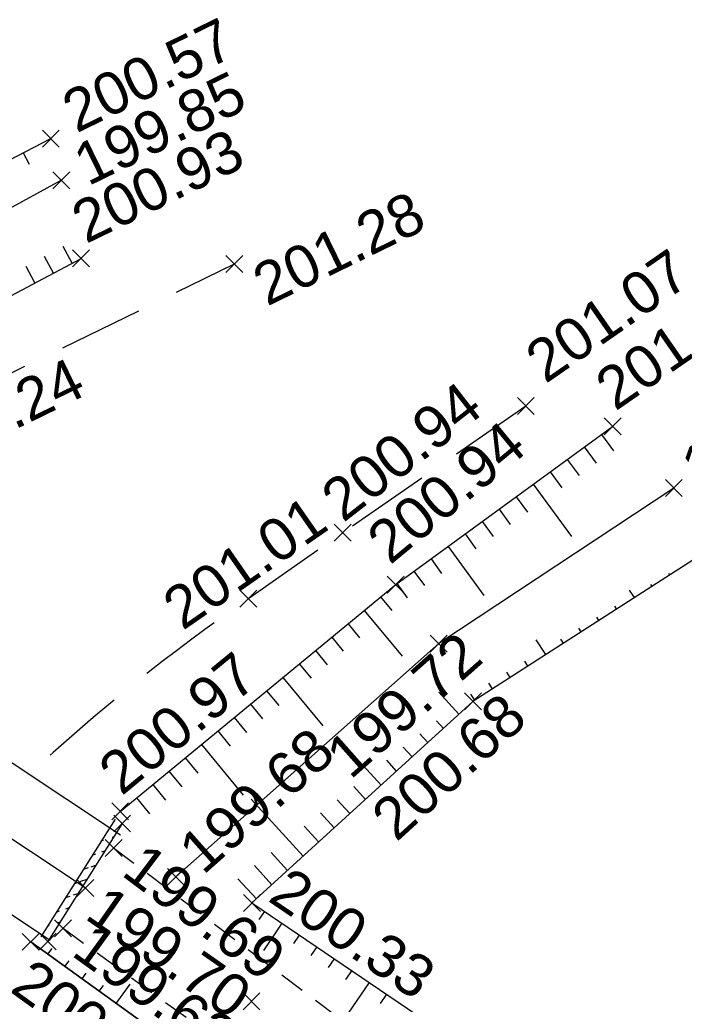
# Model space of a CAD drawing. Extents: x 1616800 to 1632437, y 2248456 to 2251974.
# Tile 80 of 256: x 1617600 to 1617615, y 2251759 to 2251783. Entities that reach past the tile are written whole.
import ezdxf
from ezdxf.enums import TextEntityAlignment as Align

# ---------------------------------------------------------------- set-up
doc = ezdxf.new("R2010")
doc.units = 0
doc.header["$LTSCALE"] = 2
doc.header["$PDMODE"] = 3
doc.header["$PDSIZE"] = 0.2
for name, pattern in [('CHEMIN', [1.5, 1, -0.5]), ('CONTINU', [0]), ('FOSSE', [0.5, 0.3, -0.2]), ('TOPO_CONTINU', [0.5, 0.25, 0.25])]:
    doc.linetypes.add(name, pattern=pattern)
doc.layers.get('0').update_dxf_attribs({"linetype": 'CONTINUOUS'})
for name, color, linetype in [('0000-VALORIS-NOUE DERIV BASSIN', 7, 'CONTINUOUS'), ('X-PTS TOPO-TEXTE TOPOALT', 8, 'CONTINUOUS'), ('X-PTS TOPO-TOPOPOINT', 8, 'CONTINUOUS'), ('Y-FDP TOPO-TOP_AXE_FOSSE', 8, 'CONTINUOUS'), ('Y-FDP TOPO-TOP_BARBULE', 8, 'CONTINUOUS'), ('Y-FDP TOPO-TOP_BATI', 8, 'CONTINUOUS'), ('Y-FDP TOPO-TOP_TALUS', 8, 'CONTINUOUS'), ('Y-FDP TOPO-TOP_TALUS_PIED', 8, 'CONTINUOUS'), ('Y-FDP TOPO-TOP_VOIRIE', 8, 'CHEMIN'), ('Y-RESEAU EXISTANT FDP-TOP_PLUVIAL_800', 96, 'CONTINUOUS')]:
    doc.layers.add(name, color=color, linetype=linetype)
doc.styles.get("Standard").update_dxf_attribs({"font": 'arial.ttf'})

# ---------------------------------------------------------------- blocks, each defined once
blk = doc.blocks.new('TCPOINT')
at = {"color": 0}
blk.add_point((0, 0), dxfattribs=at)
at = {"layer": 'X-PTS TOPO-TEXTE TOPOALT'}
blk.add_attdef('ALT', text='', height=0.75, dxfattribs=at).set_placement((0.25, -0.25), align=Align.TOP_LEFT)
blk = doc.blocks.new('TCPOINT_2')
at = {"color": 0}
blk.add_point((0, 0), dxfattribs=at)
at = {"layer": 'X-PTS TOPO-TEXTE TOPOALT'}
blk.add_attdef('ALT', (0.25, 0.25), '', height=0.75, dxfattribs=at)
blk = doc.blocks.new('TCPOINT_C')
at = {"color": 0}
blk.add_point((0, 0), dxfattribs=at)
at = {"layer": 'X-PTS TOPO-TEXTE TOPOALT'}
blk.add_attdef('ALT', text='', height=0.75, dxfattribs=at).set_placement((0.5, 0.09), align=Align.MIDDLE_LEFT)

msp = doc.modelspace()

# ---------------------------------------------------------------- hatches: boundary and pattern name
at = {"layer": 'Y-FDP TOPO-TOP_BATI'}
h = msp.add_hatch(dxfattribs=at)
h.set_pattern_fill('ANSI31', color=256, scale=0.08, angle=333)
h.set_pattern_definition([(18, (0, 0), (-0.078490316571, 0.24156835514), [])])
edge = h.paths.add_edge_path()
edge.add_line((1617601.8514, 2251763.6066), (1617600.0894, 2251760.8106))
edge.add_line((1617602.0206, 2251763.5), (1617600.2586, 2251760.704))

# ---------------------------------------------------------------- linework, layer by layer
at = {"layer": '0000-VALORIS-NOUE DERIV BASSIN'}
msp.add_polyline3d([(1617680.1286, 2251699.646, 200.82), (1617666.5916, 2251709.518, 200.83), (1617648.4316, 2251724.971, 200.69), (1617627.6906, 2251740.029, 200.65), (1617608.7916, 2251754.251, 200.51), (1617599.8526, 2251760.695, 200.88)], dxfattribs=at)
at = {"layer": 'Y-FDP TOPO-TOP_AXE_FOSSE', "elevation": 201.34, "flags": 128}
msp.add_lwpolyline([(1617615.0996, 2251771.456), (1617609.5266, 2251767.768), (1617603.2916, 2251762.236)], dxfattribs=at)
at = {"layer": 'Y-FDP TOPO-TOP_AXE_FOSSE', "linetype": 'FOSSE', "elevation": 201.34, "flags": 128}
for points in [[(1617601.8186, 2251762.922), (1617610.1506, 2251756.636), (1617629.6276, 2251741.988), (1617650.7276, 2251727.848), (1617668.4526, 2251710.915), (1617681.6206, 2251701.676), (1617699.0136, 2251688.41), (1617708.9996, 2251680.668), (1617719.8336, 2251677.878), (1617748.7516, 2251665.825), (1617762.3456, 2251660.092), (1617781.0436, 2251652.934), (1617799.0036, 2251644.975), (1617815.3806, 2251635.767), (1617830.3196, 2251628.053), (1617853.9176, 2251613.386), (1617868.6136, 2251605.049), (1617881.5356, 2251596.854), (1617897.5646, 2251587.866), (1617911.5046, 2251578.556), (1617923.2046, 2251571.798), (1617941.6916, 2251560.354), (1617955.8166, 2251551.523), (1617969.3786, 2251543.574), (1617981.8546, 2251538.005), (1617999.4726, 2251530.796), (1618011.2156, 2251524.71), (1618031.4966, 2251514.802), (1618044.3006, 2251508.569), (1618060.3096, 2251501.695), (1618069.9096, 2251496.606), (1618077.1396, 2251493.691), (1618078.3956, 2251492.785), (1618078.3956, 2251492.785)], [(1617600.6196, 2251761.017), (1617609.0186, 2251754.94), (1617628.5696, 2251740.863), (1617649.5776, 2251726.58), (1617667.1536, 2251709.962), (1617698.4656, 2251687.431), (1617708.5936, 2251679.832), (1617719.3676, 2251676.48), (1617748.1656, 2251664.214), (1617780.0586, 2251651.492), (1617797.8506, 2251643.441), (1617814.4516, 2251634.395), (1617829.3226, 2251626.401), (1617852.7376, 2251612.188), (1617867.9276, 2251602.952), (1617881.2236, 2251595.195), (1617896.7006, 2251586.358), (1617910.6286, 2251577.168), (1617921.4716, 2251570.879), (1617940.7716, 2251559.213), (1617954.7426, 2251550.028), (1617968.6406, 2251542.538), (1617981.3776, 2251536.875), (1617998.6816, 2251529.02), (1618010.6006, 2251523.098), (1618031.3996, 2251513.411), (1618043.8426, 2251507.316), (1618060.1126, 2251499.876), (1618069.5666, 2251494.908), (1618076.1756, 2251492.383), (1618078.3956, 2251492.785), (1618078.2546, 2251490.49)]]:
    msp.add_lwpolyline(points, dxfattribs=at)
at = {"layer": 'Y-FDP TOPO-TOP_BARBULE'}
for p, q in [((1617599.6749, 2251779.4049), (1617599.8136, 2251779.1381)), ((1617600.8309, 2251776.7909), (1617600.623, 2251777.182)), ((1617600.3893, 2251776.5562), (1617600.1822, 2251776.946)), ((1617599.9478, 2251776.3216), (1617599.7414, 2251776.71)), ((1617613.3828, 2251772.7254), (1617613.6668, 2251772.336)), ((1617612.9788, 2251772.4308), (1617613.2596, 2251772.0458)), ((1617612.5749, 2251772.1361), (1617612.8524, 2251771.7556)), ((1617612.1709, 2251771.8415), (1617612.4453, 2251771.4654)), ((1617611.767, 2251771.5468), (1617612.6706, 2251770.3079)), ((1617611.363, 2251771.2522), (1617611.6309, 2251770.8849)), ((1617610.959, 2251770.9575), (1617611.2237, 2251770.5947)), ((1617610.5551, 2251770.6629), (1617610.8165, 2251770.3045)), ((1617610.1511, 2251770.3682), (1617610.4093, 2251770.0142)), ((1617609.7472, 2251770.0736), (1617610.5971, 2251768.9083)), ((1617609.3432, 2251769.7789), (1617609.595, 2251769.4338)), ((1617608.9392, 2251769.4843), (1617609.1878, 2251769.1436)), ((1617615.0053, 2251769.4012), (1617614.9848, 2251769.4329)), ((1617608.5353, 2251769.1897), (1617608.7806, 2251768.8533)), ((1617614.5848, 2251769.1306), (1617614.5576, 2251769.1729)), ((1617608.1479, 2251768.8736), (1617608.4138, 2251768.5506)), ((1617614.1644, 2251768.86), (1617614.0508, 2251769.0364)), ((1617613.7439, 2251768.5894), (1617613.7031, 2251768.6529)), ((1617607.7619, 2251768.5558), (1617608.6576, 2251767.4677)), ((1617607.3759, 2251768.238), (1617607.6474, 2251767.9082)), ((1617613.3235, 2251768.3188), (1617613.2758, 2251768.3929)), ((1617612.903, 2251768.0482), (1617612.8485, 2251768.1329)), ((1617606.9899, 2251767.9202), (1617607.2642, 2251767.5869)), ((1617612.0622, 2251767.507), (1617611.8351, 2251767.8598)), ((1617612.4826, 2251767.7776), (1617612.4213, 2251767.8728)), ((1617606.6039, 2251767.6024), (1617606.881, 2251767.2657)), ((1617606.2178, 2251767.2846), (1617606.4978, 2251766.9445)), ((1617611.6417, 2251767.2364), (1617611.5668, 2251767.3528)), ((1617611.2213, 2251766.9657), (1617611.1395, 2251767.0928)), ((1617605.8318, 2251766.9669), (1617606.7746, 2251765.8217)), ((1617610.8008, 2251766.6951), (1617610.7123, 2251766.8328)), ((1617605.4458, 2251766.6491), (1617605.7314, 2251766.3021)), ((1617610.0058, 2251766.0943), (1617609.5264, 2251766.6198)), ((1617610.3804, 2251766.4245), (1617610.285, 2251766.5727)), ((1617605.0598, 2251766.3313), (1617605.3482, 2251765.9809)), ((1617604.6737, 2251766.0135), (1617604.965, 2251765.6597)), ((1617609.6364, 2251765.7574), (1617609.47, 2251765.9397)), ((1617604.2877, 2251765.6957), (1617604.5818, 2251765.3384)), ((1617609.267, 2251765.4204), (1617609.0781, 2251765.6275)), ((1617603.9017, 2251765.3779), (1617604.8915, 2251764.1756)), ((1617608.1588, 2251764.4095), (1617607.3033, 2251765.3474)), ((1617608.8976, 2251765.0834), (1617608.6861, 2251765.3153)), ((1617603.5157, 2251765.0601), (1617603.8154, 2251764.696)), ((1617608.5282, 2251764.7465), (1617608.2941, 2251765.0031)), ((1617603.1297, 2251764.7424), (1617603.4322, 2251764.3748)), ((1617602.7436, 2251764.4246), (1617603.049, 2251764.0536)), ((1617607.7894, 2251764.0725), (1617607.5102, 2251764.3786)), ((1617602.3576, 2251764.1068), (1617602.6658, 2251763.7324)), ((1617606.3118, 2251762.7246), (1617605.0801, 2251764.0749)), ((1617607.42, 2251763.7356), (1617607.1182, 2251764.0664)), ((1617607.0506, 2251763.3986), (1617606.7263, 2251763.7542)), ((1617606.6812, 2251763.0616), (1617606.3343, 2251763.442)), ((1617605.9424, 2251762.3877), (1617605.5504, 2251762.8175)), ((1617605.573, 2251762.0507), (1617605.1584, 2251762.5053)), ((1617605.2037, 2251761.7137), (1617604.7664, 2251762.1931)), ((1617605.3927, 2251761.417), (1617605.2644, 2251761.2278)), ((1617605.8066, 2251761.1365), (1617605.3678, 2251760.489)), ((1617606.2205, 2251760.856), (1617606.0854, 2251760.6567)), ((1617600.2582, 2251760.4026), (1617600.3578, 2251760.5408)), ((1617606.6344, 2251760.5755), (1617606.4959, 2251760.3712)), ((1617600.6638, 2251760.1102), (1617600.7633, 2251760.2482)), ((1617607.0483, 2251760.295), (1617606.9064, 2251760.0856)), ((1617607.4622, 2251760.0145), (1617607.3169, 2251759.8001)), ((1617601.0694, 2251759.8178), (1617601.1687, 2251759.9556)), ((1617601.475, 2251759.5254), (1617601.5742, 2251759.6631)), ((1617601.8806, 2251759.2331), (1617602.2109, 2251759.6913)), ((1617607.8761, 2251759.734), (1617607.3803, 2251759.0024)), ((1617608.29, 2251759.4535), (1617608.1379, 2251759.229))]:
    msp.add_line(p, q, dxfattribs=at)
at = {"layer": 'Y-FDP TOPO-TOP_BATI', "elevation": 201.34, "flags": 128}
msp.add_lwpolyline([(1617601.8514, 2251763.6066), (1617600.0894, 2251760.8106)], dxfattribs=at)
at = {"layer": 'Y-FDP TOPO-TOP_BATI', "linetype": 'Continuous', "elevation": 201.34, "flags": 128}
msp.add_lwpolyline([(1617602.0206, 2251763.5), (1617600.2586, 2251760.704)], dxfattribs=at)
at = {"layer": 'Y-FDP TOPO-TOP_TALUS', "elevation": 201.34, "flags": 128}
for points in [[(1617589.0266, 2251773.872), (1617600.3276, 2251779.744)], [(1617592.8836, 2251772.567), (1617601.0456, 2251776.905)], [(1617616.2666, 2251770.213), (1617610.3376, 2251766.397), (1617605.0976, 2251761.617), (1617610.6046, 2251757.885), (1617630.9016, 2251743.638), (1617651.5876, 2251728.738), (1617670.5436, 2251713.14), (1617683.1536, 2251703.762), (1617700.7816, 2251690.685), (1617721.3596, 2251679.731), (1617750.4036, 2251667.507), (1617763.0046, 2251662.137), (1617782.1896, 2251654.735), (1617799.8756, 2251646.373), (1617816.1886, 2251637.54), (1617831.2396, 2251629.029), (1617854.8706, 2251615.354), (1617869.0526, 2251606.843), (1617882.8896, 2251598.861), (1617898.6766, 2251588.998), (1617912.8626, 2251580.258), (1617924.4126, 2251573.443), (1617942.7026, 2251562.063), (1617952.7762, 2251556.1244)]]:
    msp.add_lwpolyline(points, dxfattribs=at)
at = {"layer": 'Y-FDP TOPO-TOP_TALUS', "linetype": 'CONTINU', "elevation": 201.34, "flags": 128}
for points in [[(1617601.9716, 2251763.789), (1617608.5056, 2251769.168), (1617613.6496, 2251772.92)], [(1617599.8526, 2251760.695), (1617608.7916, 2251754.251), (1617627.6906, 2251740.029), (1617648.4316, 2251724.971), (1617666.5916, 2251709.518), (1617680.1286, 2251699.646), (1617680.1286, 2251699.646), (1617697.7246, 2251686.476), (1617708.1248, 2251679.1148), (1617717.9686, 2251675.531), (1617747.6066, 2251662.967), (1617761.2316, 2251657.723), (1617761.2316, 2251657.723), (1617779.0456, 2251650.11), (1617790.9458, 2251645.0401)]]:
    msp.add_lwpolyline(points, dxfattribs=at)
at = {"layer": 'Y-FDP TOPO-TOP_TALUS_PIED', "elevation": 201.34, "flags": 128}
msp.add_lwpolyline([(1617590.9906, 2251773.507), (1617600.5776, 2251778.756)], dxfattribs=at)
at = {"layer": 'Y-FDP TOPO-TOP_VOIRIE', "linetype": 'CHEMIN', "elevation": 201.34, "flags": 128}
msp.add_lwpolyline([(1617595.3266, 2251771.971), (1617596.5986, 2251772.821), (1617604.6806, 2251776.771)], dxfattribs=at)
msp.add_lwpolyline([(1617611.5926, 2251773.402), (1617605.0116, 2251768.835, 0.0350458), (1617599.7576, 2251764.62)], format="xyb", dxfattribs=at)
at = {"layer": 'Y-RESEAU EXISTANT FDP-TOP_PLUVIAL_800', "linetype": 'TOPO_CONTINU', "elevation": 201.34, "flags": 128}
for points in [[(1617601.9769, 2251763.2222), (1617590.4727, 2251770.8686)], [(1617601.1466, 2251761.973), (1617589.542, 2251769.6861)], [(1617600.3163, 2251760.7238), (1617588.6113, 2251768.5036)]]:
    msp.add_lwpolyline(points, dxfattribs=at)

# ---------------------------------------------------------------- block references
at = {"layer": 'X-PTS TOPO-TOPOPOINT'}
ref = msp.add_blockref('TCPOINT', (1617600.3276, 2251779.744, 200.57), dxfattribs=dict(at, rotation=26.04662893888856))
ref.add_attrib('ALT', '200.57', dxfattribs={"layer": 'X-PTS TOPO-TEXTE TOPOALT', "height": 1, "rotation": 26.04663}).set_placement((1617600.4971, 2251780.764, 200.57), align=Align.TOP_LEFT)
ref = msp.add_blockref('TCPOINT_C', (1617600.5776, 2251778.756, 199.85), dxfattribs=dict(at, rotation=26.04662884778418))
ref.add_attrib('ALT', '199.85', dxfattribs={"layer": 'X-PTS TOPO-TEXTE TOPOALT', "height": 1, "rotation": 26.04663}).set_placement((1617600.9873, 2251779.0564, 199.85), align=Align.MIDDLE_LEFT)
ref = msp.add_blockref('TCPOINT_2', (1617601.0456, 2251776.905, 200.93), dxfattribs=dict(at, rotation=26.04662909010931))
ref.add_attrib('ALT', '200.93', (1617601.1604, 2251777.2394, 200.93), dxfattribs={"layer": 'X-PTS TOPO-TEXTE TOPOALT', "height": 1, "rotation": 26.04663})
ref = msp.add_blockref('TCPOINT', (1617604.6806, 2251776.771, 201.28), dxfattribs=dict(at, rotation=26.04662873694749))
ref.add_attrib('ALT', '201.28', dxfattribs={"layer": 'X-PTS TOPO-TEXTE TOPOALT', "height": 1, "rotation": 26.04663}).set_placement((1617605.015, 2251776.6562, 201.28), align=Align.TOP_LEFT)
ref = msp.add_blockref('TCPOINT', (1617611.5926, 2251773.402, 201.07), dxfattribs=dict(at, rotation=34.75939055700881))
ref.add_attrib('ALT', '201.07', dxfattribs={"layer": 'X-PTS TOPO-TEXTE TOPOALT', "height": 1, "rotation": 34.75939}).set_placement((1617611.4856, 2251774.7388, 201.07), align=Align.TOP_LEFT)
ref = msp.add_blockref('TCPOINT_2', (1617613.6496, 2251772.92, 201.02), dxfattribs=dict(at, rotation=34.7593905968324))
ref.add_attrib('ALT', '201.02', (1617613.7125, 2251773.2679, 201.02), dxfattribs={"layer": 'X-PTS TOPO-TEXTE TOPOALT', "height": 1, "rotation": 34.75939})
ref = msp.add_blockref('TCPOINT_C', (1617615.0996, 2251771.456, 199.77), dxfattribs=dict(at, rotation=34.75939042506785))
ref.add_attrib('ALT', '199.77', dxfattribs={"layer": 'X-PTS TOPO-TEXTE TOPOALT', "height": 1, "rotation": 34.75939}).set_placement((1617615.4591, 2251771.815, 199.77), align=Align.MIDDLE_LEFT)
ref = msp.add_blockref('TCPOINT', (1617596.5986, 2251772.821, 201.24), dxfattribs=dict(at, rotation=26.04662887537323))
ref.add_attrib('ALT', '201.24', dxfattribs={"layer": 'X-PTS TOPO-TEXTE TOPOALT', "height": 1, "rotation": 26.04663}).set_placement((1617596.933, 2251772.7062, 201.24), align=Align.TOP_LEFT)
ref = msp.add_blockref('TCPOINT', (1617607.2506, 2251770.397, 200.94), dxfattribs=dict(at, rotation=37.90983869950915))
ref.add_attrib('ALT', '200.94', dxfattribs={"layer": 'X-PTS TOPO-TEXTE TOPOALT', "height": 1, "rotation": 37.90984}).set_placement((1617606.6463, 2251771.4114, 200.94), align=Align.TOP_LEFT)
ref = msp.add_blockref('TCPOINT_2', (1617608.5056, 2251769.168, 200.94), dxfattribs=dict(at, rotation=39.46231541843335))
ref.add_attrib('ALT', '200.94', (1617608.3701, 2251769.6197, 200.94), dxfattribs={"layer": 'X-PTS TOPO-TEXTE TOPOALT', "height": 1, "rotation": 39.46232})
ref = msp.add_blockref('TCPOINT', (1617605.0116, 2251768.835, 201.01), dxfattribs=dict(at, rotation=34.75939047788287))
ref.add_attrib('ALT', '201.01', dxfattribs={"layer": 'X-PTS TOPO-TEXTE TOPOALT', "height": 1, "rotation": 34.75939}).set_placement((1617602.8851, 2251768.8861, 201.01), align=Align.TOP_LEFT)
ref = msp.add_blockref('TCPOINT_C', (1617609.5266, 2251767.768, 199.72), dxfattribs=dict(at, rotation=41.58102218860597))
ref.add_attrib('ALT', '199.72', dxfattribs={"layer": 'X-PTS TOPO-TEXTE TOPOALT', "height": 1, "rotation": 41.58102}).set_placement((1617607.0989, 2251764.8963, 199.72), align=Align.MIDDLE_LEFT)
ref = msp.add_blockref('TCPOINT_2', (1617601.9716, 2251763.789, 200.97), dxfattribs=dict(at, rotation=39.46231545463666))
ref.add_attrib('ALT', '200.97', (1617602.0057, 2251764.1409, 200.97), dxfattribs={"layer": 'X-PTS TOPO-TEXTE TOPOALT', "height": 1, "rotation": 39.46232})
ref = msp.add_blockref('TCPOINT_2', (1617610.3376, 2251766.397, 200.68), dxfattribs=dict(at, rotation=42.37150039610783))
ref.add_attrib('ALT', '200.68', (1617608.5214, 2251763.0466, 200.68), dxfattribs={"layer": 'X-PTS TOPO-TEXTE TOPOALT', "height": 1, "rotation": 42.3715})
ref = msp.add_blockref('TCPOINT_C', (1617603.2916, 2251762.236, 199.68), dxfattribs=dict(at, rotation=41.5810221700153))
ref.add_attrib('ALT', '199.68', dxfattribs={"layer": 'X-PTS TOPO-TEXTE TOPOALT', "height": 1, "rotation": 41.58102}).set_placement((1617603.6059, 2251762.6352, 199.68), align=Align.MIDDLE_LEFT)
for p, rotation in [((1617602.0206, 2251763.5, 200.89), 57.78144462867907), ((1617600.2586, 2251760.704, 200.9), 57.78144474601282), ((1617605.0858, 2251759.2827), 359.5530153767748)]:
    msp.add_blockref('TCPOINT', p, dxfattribs=dict(at, rotation=rotation))
ref = msp.add_blockref('TCPOINT_C', (1617601.8186, 2251762.922, 199.69), dxfattribs=dict(at, rotation=322.9676112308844))
ref.add_attrib('ALT', '199.69', dxfattribs={"layer": 'X-PTS TOPO-TEXTE TOPOALT', "height": 1, "rotation": 322.96761}).set_placement((1617602.2719, 2251762.6927, 199.69), align=Align.MIDDLE_LEFT)
ref = msp.add_blockref('TCPOINT_2', (1617605.0976, 2251761.617, 200.33), dxfattribs=dict(at, rotation=325.8751759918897))
ref.add_attrib('ALT', '200.33', (1617605.4448, 2251761.6837, 200.33), dxfattribs={"layer": 'X-PTS TOPO-TEXTE TOPOALT', "height": 1, "rotation": 325.87518})
ref = msp.add_blockref('TCPOINT', (1617601.1466, 2251761.973, 199.7), dxfattribs=dict(at, rotation=325.0769879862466))
ref.add_attrib('ALT', '199.70', dxfattribs={"layer": 'X-PTS TOPO-TEXTE TOPOALT', "height": 1, "rotation": 325.07699}).set_placement((1617601.6723, 2251762.0845, 199.7), align=Align.TOP_LEFT)
ref = msp.add_blockref('TCPOINT_C', (1617600.6196, 2251761.017, 199.62), dxfattribs=dict(at, rotation=324.1128131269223))
ref.add_attrib('ALT', '199.62', dxfattribs={"layer": 'X-PTS TOPO-TEXTE TOPOALT', "height": 1, "rotation": 324.11281}).set_placement((1617601.0774, 2251760.7968, 199.62), align=Align.MIDDLE_LEFT)
ref = msp.add_blockref('TCPOINT', (1617599.8526, 2251760.695, 200.88), dxfattribs=dict(at, rotation=324.2126938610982))
ref.add_attrib('ALT', '200.88', dxfattribs={"layer": 'X-PTS TOPO-TEXTE TOPOALT', "height": 1, "rotation": 324.21269}).set_placement((1617599.9092, 2251760.346, 200.88), align=Align.TOP_LEFT)

doc.saveas('drawing.dxf')
